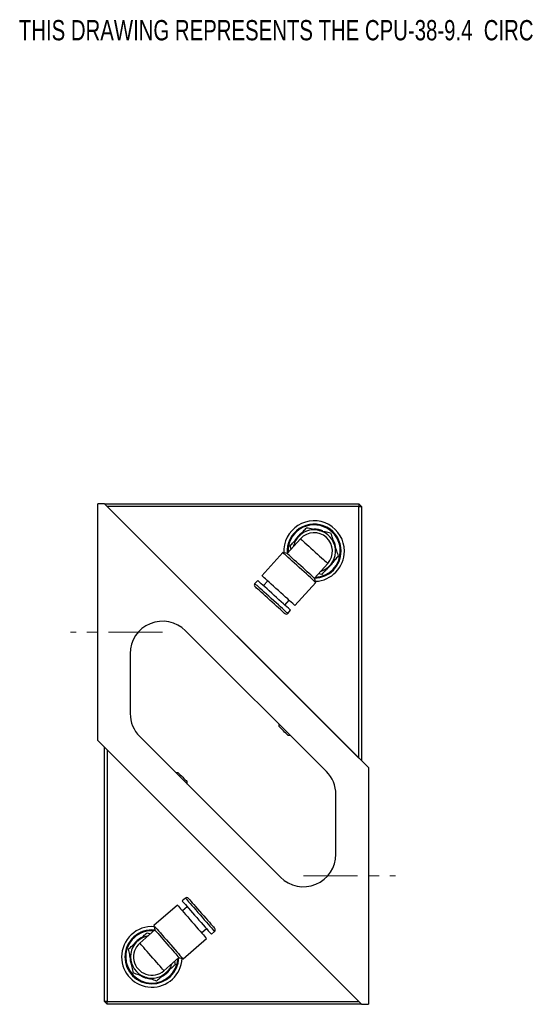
# Model space of a CAD drawing. Header units: inches. Extents: x 0.8 to 20.6, y 1.5 to 15.6.
# Tile 8 of 10: x 11.3 to 15.9, y 6.5 to 15.6. Entities that reach past the tile are written whole.
import ezdxf

# ---------------------------------------------------------------- set-up
doc = ezdxf.new("R2010")
doc.units = ezdxf.units.IN
doc.header["$MEASUREMENT"] = 0
doc.linetypes.add('CENTERX2', pattern=[0.8, 0.5, -0.1, 0.1, -0.1])
doc.layers.add('SLD-0', color=7, linetype='Continuous')
doc.styles.add('SLDTEXTSTYLE0', font='TXT', dxfattribs={"width": 0.75})

msp = doc.modelspace()

# ---------------------------------------------------------------- linework, layer by layer
at = {"color": 7, "linetype": 'Continuous', "lineweight": 25}
for p, q in [((11.9712, 8.9111), (11.9712, 11.0986)), ((12.0337, 11.0986), (11.9712, 11.0986)), ((12.0337, 11.0986), (14.3837, 11.0986)), ((12.0337, 11.0986), (14.4712, 8.6611)), ((14.3837, 11.0986), (14.4087, 11.0736)), ((14.3837, 11.0986), (14.3837, 11.0736)), ((14.3837, 11.0736), (12.0587, 11.0736)), ((12.0587, 11.0736), (14.3837, 8.7486)), ((14.3837, 8.7486), (14.3837, 11.0736)), ((14.3837, 11.0736), (14.4087, 11.0736)), ((14.4087, 11.0736), (14.4087, 8.7236)), ((13.8451, 10.7741), (13.7214, 10.6374)), ((13.6814, 10.646), (13.4888, 10.4328)), ((13.7214, 10.6374), (13.6814, 10.646)), ((13.7582, 10.678), (13.7484, 10.7083)), ((13.9726, 10.4103), (14.0962, 10.5471)), ((13.4492, 10.389), (13.4228, 10.3598)), ((13.5414, 10.3853), (13.5018, 10.3415)), ((13.7925, 10.1582), (13.9852, 10.3714)), ((13.9852, 10.3714), (13.9726, 10.4103)), ((14.0405, 10.4443), (14.0094, 10.451)), ((13.7004, 10.162), (13.74, 10.2058)), ((13.7265, 10.0852), (13.7529, 10.1144)), ((14.0833, 8.6247), (12.7833, 9.9247)), ((12.2712, 9.7126), (12.2712, 9.1596)), ((13.6442, 9.0638), (13.6442, 9.0427)), ((12.359, 8.9475), (13.659, 7.6475)), ((13.7277, 8.9592), (13.7488, 8.9592)), ((14.4087, 6.4736), (11.9712, 8.9111)), ((12.0337, 6.4986), (12.0337, 8.8486)), ((12.0587, 8.8236), (12.0587, 6.4986)), ((14.3837, 6.4986), (12.0587, 8.8236)), ((14.4712, 8.6611), (14.4712, 6.4736)), ((12.7146, 8.6131), (12.6935, 8.6131)), ((12.7981, 8.5084), (12.7981, 8.5295)), ((14.1712, 7.8596), (14.1712, 8.4126)), ((12.7074, 7.3896), (12.4911, 7.2005)), ((12.7816, 7.4544), (12.7519, 7.4285)), ((12.7985, 7.3751), (12.7541, 7.3363)), ((12.4911, 7.2005), (12.499, 7.1604)), ((12.499, 7.1604), (12.3602, 7.0391)), ((12.4277, 7.1346), (12.4578, 7.1243)), ((12.9303, 7.1347), (12.9747, 7.1736)), ((13.0214, 7.1202), (13.051, 7.1461)), ((12.7606, 6.8923), (12.9769, 7.0814)), ((12.5831, 6.7841), (12.7219, 6.9055)), ((12.6806, 6.8694), (12.6868, 6.8382)), ((12.7219, 6.9055), (12.7606, 6.8923)), ((12.0587, 6.4986), (12.0337, 6.4986)), ((12.0587, 6.4736), (12.0337, 6.4986)), ((12.0587, 6.4986), (14.3837, 6.4986)), ((12.0587, 6.4736), (12.0587, 6.4986)), ((14.4087, 6.4736), (12.0587, 6.4736)), ((14.4087, 6.4736), (14.4712, 6.4736))]:
    msp.add_line(p, q, dxfattribs=at)
at = {"color": 7, "linetype": 'Continuous', "lineweight": 25, "flags": 128}
for points in [[(13.8451, 10.7741), (13.8468, 10.7726), (13.8519, 10.768), (13.8602, 10.7604), (13.8716, 10.7502), (13.8856, 10.7375), (13.902, 10.7227), (13.9202, 10.7062), (13.9398, 10.6885), (13.9603, 10.67), (13.981, 10.6512), (14.0015, 10.6327), (14.0211, 10.615), (14.0393, 10.5985), (14.0557, 10.5837), (14.0698, 10.571), (14.0811, 10.5608), (14.0894, 10.5532), (14.0945, 10.5486), (14.0962, 10.5471)], [(13.8333, 10.5087), (13.8107, 10.5291), (13.7886, 10.5491), (13.7674, 10.5682), (13.7478, 10.586), (13.73, 10.602), (13.7146, 10.616), (13.7018, 10.6276), (13.6919, 10.6365), (13.6853, 10.6425), (13.6819, 10.6456), (13.6814, 10.646)], [(13.847, 10.5238), (13.8264, 10.5425), (13.8063, 10.5607), (13.7873, 10.5779), (13.7699, 10.5936), (13.7546, 10.6074), (13.7419, 10.6189), (13.732, 10.6278), (13.7253, 10.6339), (13.7219, 10.637), (13.7214, 10.6374)], [(13.9852, 10.3714), (13.9848, 10.3718), (13.9814, 10.3748), (13.9747, 10.3809), (13.9648, 10.3898), (13.9521, 10.4013), (13.9366, 10.4153), (13.9189, 10.4313), (13.8992, 10.4491), (13.8781, 10.4682), (13.856, 10.4882), (13.8333, 10.5087)], [(13.9726, 10.4103), (13.9722, 10.4107), (13.9688, 10.4138), (13.962, 10.4199), (13.9522, 10.4288), (13.9394, 10.4403), (13.9242, 10.4541), (13.9068, 10.4698), (13.8878, 10.487), (13.8677, 10.5052), (13.847, 10.5238)], [(13.6011, 10.2517), (13.5784, 10.2722), (13.5563, 10.2922), (13.5352, 10.3113), (13.5155, 10.329), (13.4978, 10.3451), (13.4823, 10.359), (13.4695, 10.3706), (13.4597, 10.3795), (13.453, 10.3856), (13.4496, 10.3886), (13.4492, 10.389)], [(13.6407, 10.2955), (13.618, 10.316), (13.5959, 10.336), (13.5748, 10.3551), (13.5551, 10.3729), (13.5374, 10.3889), (13.5219, 10.4029), (13.5091, 10.4144), (13.4993, 10.4233), (13.4926, 10.4294), (13.4892, 10.4324), (13.4888, 10.4328)], [(13.5747, 10.2225), (13.552, 10.243), (13.5299, 10.263), (13.5088, 10.2821), (13.4891, 10.2998), (13.4714, 10.3159), (13.4559, 10.3298), (13.4431, 10.3414), (13.4333, 10.3503), (13.4266, 10.3563), (13.4232, 10.3594), (13.4228, 10.3598)], [(13.5615, 10.2079), (13.54, 10.2273), (13.519, 10.2462), (13.4991, 10.2642), (13.4808, 10.2808), (13.4644, 10.2956), (13.4504, 10.3083), (13.4391, 10.3185), (13.4309, 10.3259), (13.4259, 10.3305), (13.4242, 10.332)], [(13.7925, 10.1582), (13.7921, 10.1586), (13.7887, 10.1617), (13.782, 10.1677), (13.7722, 10.1766), (13.7594, 10.1882), (13.744, 10.2022), (13.7262, 10.2182), (13.7066, 10.236), (13.6854, 10.2551), (13.6633, 10.2751), (13.6407, 10.2955)], [(13.6987, 10.0838), (13.697, 10.0854), (13.692, 10.0899), (13.6838, 10.0973), (13.6725, 10.1075), (13.6585, 10.1202), (13.6421, 10.135), (13.6238, 10.1516), (13.6039, 10.1696), (13.5829, 10.1885), (13.5615, 10.2079)], [(13.7265, 10.0852), (13.7261, 10.0856), (13.7227, 10.0887), (13.716, 10.0947), (13.7062, 10.1036), (13.6934, 10.1152), (13.678, 10.1291), (13.6602, 10.1452), (13.6406, 10.1629), (13.6194, 10.182), (13.5973, 10.202), (13.5747, 10.2225)], [(13.7529, 10.1144), (13.7525, 10.1148), (13.7491, 10.1179), (13.7424, 10.1239), (13.7326, 10.1328), (13.7198, 10.1444), (13.7044, 10.1583), (13.6866, 10.1744), (13.667, 10.1922), (13.6458, 10.2113), (13.6237, 10.2313), (13.6011, 10.2517)], [(13.7277, 8.9592), (13.7273, 8.9596), (13.724, 8.9629), (13.7175, 8.9694), (13.7086, 8.9784), (13.6977, 8.9892), (13.686, 9.0009), (13.6742, 9.0127), (13.6634, 9.0235), (13.6544, 9.0325), (13.648, 9.0389), (13.6446, 9.0423), (13.6442, 9.0427)], [(12.7146, 8.6131), (12.715, 8.6126), (12.7184, 8.6093), (12.7248, 8.6029), (12.7338, 8.5939), (12.7446, 8.5831), (12.7563, 8.5713), (12.7681, 8.5595), (12.7789, 8.5487), (12.7879, 8.5397), (12.7943, 8.5333), (12.7977, 8.53), (12.7981, 8.5295)], [(12.7074, 7.3896), (12.7078, 7.3892), (12.7108, 7.3858), (12.7168, 7.379), (12.7255, 7.369), (12.7368, 7.356), (12.7505, 7.3403), (12.7663, 7.3223), (12.7837, 7.3024), (12.8025, 7.2809), (12.8221, 7.2585), (12.8422, 7.2355)], [(12.7519, 7.4285), (12.7523, 7.4281), (12.7553, 7.4246), (12.7612, 7.4178), (12.77, 7.4078), (12.7813, 7.3949), (12.795, 7.3792), (12.8107, 7.3612), (12.8282, 7.3412), (12.8469, 7.3198), (12.8666, 7.2973), (12.8866, 7.2744)], [(12.7816, 7.4544), (12.7819, 7.454), (12.7849, 7.4505), (12.7909, 7.4438), (12.7996, 7.4338), (12.8109, 7.4208), (12.8246, 7.4051), (12.8404, 7.3871), (12.8578, 7.3671), (12.8766, 7.3457), (12.8962, 7.3232), (12.9163, 7.3003)], [(12.8093, 7.4525), (12.8108, 7.4508), (12.8153, 7.4457), (12.8226, 7.4374), (12.8326, 7.4259), (12.845, 7.4117), (12.8595, 7.3951), (12.8758, 7.3765), (12.8935, 7.3563), (12.9121, 7.335), (12.9311, 7.3132)], [(12.9163, 7.3003), (12.9364, 7.2773), (12.956, 7.2548), (12.9747, 7.2334), (12.9922, 7.2134), (13.0079, 7.1954), (13.0216, 7.1798), (13.033, 7.1668), (13.0417, 7.1568), (13.0476, 7.15), (13.0506, 7.1466), (13.051, 7.1461)], [(12.9311, 7.3132), (12.9502, 7.2914), (12.9687, 7.2702), (12.9864, 7.25), (13.0027, 7.2313), (13.0172, 7.2147), (13.0296, 7.2005), (13.0396, 7.1891), (13.0469, 7.1807), (13.0514, 7.1756), (13.0529, 7.1739)], [(12.4911, 7.2005), (12.4915, 7.2001), (12.4945, 7.1967), (12.5004, 7.1899), (12.5092, 7.1799), (12.5205, 7.1669), (12.5342, 7.1512), (12.55, 7.1332), (12.5674, 7.1133), (12.5861, 7.0918), (12.6058, 7.0694), (12.6259, 7.0464)], [(12.8422, 7.2355), (12.8623, 7.2125), (12.8819, 7.1901), (12.9006, 7.1686), (12.9181, 7.1487), (12.9338, 7.1307), (12.9475, 7.115), (12.9589, 7.102), (12.9676, 7.092), (12.9735, 7.0852), (12.9765, 7.0818), (12.9769, 7.0814)], [(12.8866, 7.2744), (12.9067, 7.2514), (12.9264, 7.2289), (12.9451, 7.2075), (12.9625, 7.1875), (12.9783, 7.1695), (12.992, 7.1538), (13.0033, 7.1409), (13.0121, 7.1309), (13.018, 7.1241), (13.021, 7.1207), (13.0214, 7.1202)], [(12.499, 7.1604), (12.4994, 7.16), (12.5025, 7.1565), (12.5084, 7.1497), (12.5172, 7.1396), (12.5285, 7.1267), (12.542, 7.1112), (12.5574, 7.0936), (12.5743, 7.0743), (12.5921, 7.0539), (12.6105, 7.0329)], [(12.5831, 6.7841), (12.5816, 6.7859), (12.577, 6.7911), (12.5696, 6.7995), (12.5596, 6.811), (12.5471, 6.8253), (12.5326, 6.8419), (12.5164, 6.8604), (12.499, 6.8803), (12.4809, 6.9011), (12.4625, 6.9221), (12.4443, 6.9429), (12.4269, 6.9628), (12.4107, 6.9813), (12.3962, 6.9979), (12.3837, 7.0122), (12.3737, 7.0237), (12.3663, 7.0322), (12.3618, 7.0373), (12.3602, 7.0391)], [(12.6105, 7.0329), (12.6288, 7.012), (12.6466, 6.9916), (12.6635, 6.9723), (12.6789, 6.9547), (12.6924, 6.9392), (12.7037, 6.9262), (12.7125, 6.9162), (12.7185, 6.9094), (12.7215, 6.9059), (12.7219, 6.9055)], [(12.6259, 7.0464), (12.6459, 7.0234), (12.6656, 7.001), (12.6843, 6.9795), (12.7018, 6.9596), (12.7175, 6.9416), (12.7312, 6.9259), (12.7425, 6.9129), (12.7513, 6.9029), (12.7572, 6.8961), (12.7602, 6.8927), (12.7606, 6.8923)]]:
    msp.add_lwpolyline(points, dxfattribs=at)
at = {"color": 7, "linetype": 'Continuous', "lineweight": 25}
for centre, radius, start, end in [((13.9707, 10.6606), 0.2795, 0, 183.45671), ((13.9707, 10.6606), 0.2495, 0, 185.16099), ((13.9707, 10.6606), 0.2417, 0, 183.42712), ((13.9707, 10.6606), 0.2025, 125.92692, 148.46532), ((13.9707, 10.6606), 0.1969, 287.20585, 137.88927), ((13.9707, 10.6606), 0.1693, 317.88927, 137.88927), ((13.9707, 10.6606), 0.2025, 66.71983, 90.50774), ((13.9707, 10.6606), 0.1969, 137.88927, 168.57269), ((13.9707, 10.6606), 0.2025, 5.63443, 28.47763), ((13.9707, 10.6606), 0.2495, 270.61756, 0), ((13.9707, 10.6606), 0.2417, 272.35142, 0), ((13.9707, 10.6606), 0.2795, 272.32184, 0), ((13.9707, 10.6606), 0.2025, 306.56554, 330.56598), ((13.4374, 10.3466), 0.0197, 137.88927, 227.88927), ((12.5712, 9.7126), 0.3, 45, 180), ((13.7119, 10.0984), 0.0197, 227.88927, 317.88927), ((12.5712, 9.1596), 0.3, 180, 225), ((13.8712, 8.4126), 0.3, 0, 45), ((13.8712, 7.8596), 0.3, 225, 0), ((12.7945, 7.4396), 0.0197, 41.15747, 131.15747), ((12.4717, 6.9116), 0.2795, 85.59003, 180), ((12.4717, 6.9116), 0.2495, 83.88575, 180), ((12.4717, 6.9116), 0.2417, 85.61961, 180), ((12.4717, 6.9116), 0.1969, 100.47405, 311.15747), ((13.0381, 7.161), 0.0197, 311.15747, 41.15747), ((12.4717, 6.9116), 0.1693, 131.15747, 311.15747), ((12.4717, 6.9116), 0.2025, 119.83374, 143.83417), ((12.4717, 6.9116), 0.2025, 178.90263, 201.74582), ((12.4717, 6.9116), 0.2795, 180, 356.7249), ((12.4717, 6.9116), 0.2495, 180, 358.42918), ((12.4717, 6.9116), 0.2417, 180, 356.69532), ((12.4717, 6.9116), 0.1969, 311.15747, 341.84088), ((12.4717, 6.9116), 0.2025, 239.98803, 263.77594), ((12.4717, 6.9116), 0.2025, 299.19512, 321.73352)]:
    msp.add_arc(centre, radius, start, end, dxfattribs=at)
for points, knots in [([(13.8246, 10.7926), (13.8305, 10.7991), (13.8463, 10.8166), (13.8719, 10.8449), (13.8912, 10.8662), (13.9008, 10.8769)], [0, 0, 0, 0, 0.228319, 0.61195, 1, 1, 1, 1]), ([(13.9008, 10.8769), (13.9189, 10.8731), (13.9553, 10.8652), (13.993, 10.8572), (14.012, 10.8531)], [0, 0, 0, 0, 0.495458, 1, 1, 1, 1]), ([(14.012, 10.8531), (14.0146, 10.8525), (14.0345, 10.8482), (14.0721, 10.8402), (14.106, 10.8329), (14.1231, 10.8292)], [0, 0, 0, 0, 0.0700622, 0.5307703, 1, 1, 1, 1]), ([(14.1231, 10.8292), (14.1287, 10.8117), (14.1402, 10.7762), (14.152, 10.7396), (14.158, 10.7211)], [0, 0, 0, 0, 0.495458, 1, 1, 1, 1]), ([(13.7484, 10.7083), (13.7535, 10.714), (13.7685, 10.7305), (13.7939, 10.7586), (13.8143, 10.7812), (13.8246, 10.7926)], [0, 0, 0, 0, 0.206506, 0.600611, 1, 1, 1, 1]), ([(14.158, 10.7211), (14.1588, 10.7185), (14.1651, 10.6991), (14.1769, 10.6625), (14.1875, 10.6295), (14.1929, 10.6129)], [0, 0, 0, 0, 0.070062, 0.530771, 1, 1, 1, 1]), ([(14.1929, 10.6129), (14.1833, 10.6023), (14.1641, 10.581), (14.1385, 10.5527), (14.1226, 10.5351), (14.1167, 10.5286)], [0, 0, 0, 0, 0.383986, 0.771682, 1, 1, 1, 1]), ([(14.1167, 10.5286), (14.1065, 10.5174), (14.0861, 10.4947), (14.0607, 10.4666), (14.0456, 10.45), (14.0405, 10.4443)], [0, 0, 0, 0, 0.393748, 0.793495, 1, 1, 1, 1]), ([(12.3421, 7.0598), (12.3535, 7.0698), (12.3765, 7.0899), (12.405, 7.1148), (12.4219, 7.1296), (12.4277, 7.1346)], [0, 0, 0, 0, 0.393748, 0.793494, 1, 1, 1, 1]), ([(12.2565, 6.985), (12.2673, 6.9944), (12.2889, 7.0133), (12.3177, 7.0385), (12.3355, 7.054), (12.3421, 7.0598)], [0, 0, 0, 0, 0.383986, 0.771681, 1, 1, 1, 1]), ([(12.2785, 6.8735), (12.278, 6.8762), (12.2741, 6.8962), (12.2666, 6.9339), (12.2599, 6.9679), (12.2565, 6.985)], [0, 0, 0, 0, 0.070063, 0.53077, 1, 1, 1, 1]), ([(12.3005, 6.762), (12.2969, 6.7801), (12.2897, 6.8167), (12.2823, 6.8545), (12.2785, 6.8735)], [0, 0, 0, 0, 0.4954582, 1, 1, 1, 1]), ([(12.6868, 6.8382), (12.681, 6.8332), (12.6643, 6.8185), (12.6358, 6.7936), (12.6128, 6.7735), (12.6012, 6.7634)], [0, 0, 0, 0, 0.2065062, 0.6006113, 1, 1, 1, 1]), ([(12.4081, 6.7253), (12.4055, 6.7262), (12.3862, 6.7328), (12.3498, 6.7452), (12.3171, 6.7564), (12.3005, 6.762)], [0, 0, 0, 0, 0.070063, 0.53077, 1, 1, 1, 1]), ([(12.6012, 6.7634), (12.5946, 6.7576), (12.5769, 6.7421), (12.5481, 6.717), (12.5265, 6.6981), (12.5156, 6.6886)], [0, 0, 0, 0, 0.228318, 0.61195, 1, 1, 1, 1]), ([(12.5156, 6.6886), (12.4982, 6.6946), (12.4629, 6.7066), (12.4265, 6.719), (12.4081, 6.7253)], [0, 0, 0, 0, 0.495458, 1, 1, 1, 1])]:
    msp.add_open_spline(points, degree=3, knots=knots, dxfattribs=at)
at = {"layer": 'SLD-0', "color": 7, "linetype": 'CENTERX2', "lineweight": 18}
for p, q in [((12.5711, 9.9111), (11.7212, 9.9111)), ((13.8712, 7.6611), (14.7212, 7.6611))]:
    msp.add_line(p, q, dxfattribs=at)

# ---------------------------------------------------------------- texts
at = {"layer": 'SLD-0', "color": 7, "insert": (11.2428, 15.5664), "char_height": 0.1875, "attachment_point": 1, "style": 'SLDTEXTSTYLE0'}
msp.add_mtext('THIS DRAWING REPRESENTS THE CPU-38-9.4  CIRCULARLY POLARIZED SYSTEM', dxfattribs=at)

doc.saveas('drawing.dxf')
